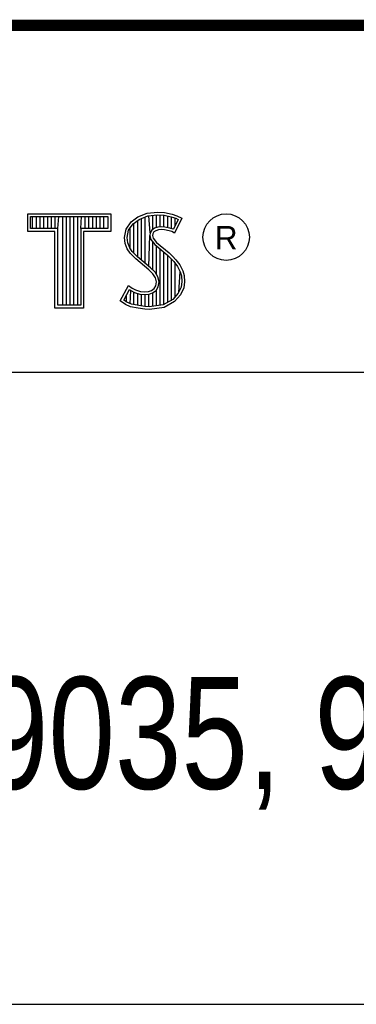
# Model space of a CAD drawing. Header units: inches. Extents: x 0 to 34, y 0 to 22.
# Tile 126 of 133: x 30.458 to 31.061, y 1.25 to 3.01. Entities that reach past the tile are written whole.
import ezdxf

# ---------------------------------------------------------------- set-up
doc = ezdxf.new("R2010")
doc.units = ezdxf.units.IN
doc.header["$LTSCALE"] = 1.87
doc.header["$MEASUREMENT"] = 0
doc.layers.get('0').update_dxf_attribs({"linetype": 'CONTINUOUS'})
doc.layers.add('NOTE', color=7, linetype='CONTINUOUS')
doc.styles.get("Standard").update_dxf_attribs({"font": 'txt', "width": 0.8})
doc.styles.add('TEXTSTYLE_2', font='txt')

# ---------------------------------------------------------------- blocks, each defined once
blk = doc.blocks.new('*T26')
at = {"color": 2, "linetype": 'Continuous'}
for p, q in [((0, 0), (5.13, 0)), ((0, 0), (0, -1.75)), ((5.13, 0), (5.13, -1.75)), ((0, -1.75), (5.13, -1.75))]:
    blk.add_line(p, q, dxfattribs=at)
at = {"layer": 'NOTE', "color": 7, "linetype": 'Continuous', "insert": (2.565, -1.165), "char_height": 0.2, "width": 6.72, "attachment_point": 2, "line_spacing_factor": 0.9}
blk.add_mtext('cRIO-9035, 9036, 9038', dxfattribs=at)

msp = doc.modelspace()

# ---------------------------------------------------------------- linework, layer by layer
at = {"color": 2, "linetype": 'Continuous'}
for p, q in [((30.4728, 2.6631), (30.6211, 2.6631)), ((30.4728, 2.6317), (30.4728, 2.6631)), ((30.4776, 2.6583), (30.6162, 2.6583)), ((30.4776, 2.6366), (30.4776, 2.6583)), ((30.4815, 2.6366), (30.4815, 2.6583)), ((30.4882, 2.6366), (30.4882, 2.6583)), ((30.495, 2.6366), (30.495, 2.6583)), ((30.5017, 2.6366), (30.5017, 2.6583)), ((30.5084, 2.6366), (30.5084, 2.6583)), ((30.5151, 2.6366), (30.5151, 2.6583)), ((30.5218, 2.6366), (30.5218, 2.6583)), ((30.5263, 2.6366), (30.5285, 2.6583)), ((30.5352, 2.4996), (30.5352, 2.6583)), ((30.5419, 2.4996), (30.5419, 2.6583)), ((30.5486, 2.4996), (30.5486, 2.6583)), ((30.5554, 2.4996), (30.5554, 2.6583)), ((30.5621, 2.4996), (30.5621, 2.6583)), ((30.5676, 2.6366), (30.5688, 2.6583)), ((30.5755, 2.6366), (30.5755, 2.6583)), ((30.5822, 2.6366), (30.5822, 2.6583)), ((30.5889, 2.6366), (30.5889, 2.6583)), ((30.5956, 2.6366), (30.5956, 2.6583)), ((30.6023, 2.6366), (30.6023, 2.6583)), ((30.609, 2.6366), (30.609, 2.6583)), ((30.6162, 2.6583), (30.6162, 2.6366)), ((30.6211, 2.6631), (30.6211, 2.6317)), ((30.6577, 2.6488), (30.6695, 2.6575)), ((30.6695, 2.6575), (30.6863, 2.6642)), ((30.6719, 2.6532), (30.6875, 2.6594)), ((30.6829, 2.5748), (30.6829, 2.6576)), ((30.6863, 2.6642), (30.7049, 2.6662)), ((30.6875, 2.6594), (30.705, 2.6613)), ((30.6917, 2.629), (30.6896, 2.6596)), ((30.6963, 2.635), (30.6963, 2.6604)), ((30.703, 2.6384), (30.703, 2.6611)), ((30.7049, 2.6662), (30.7173, 2.6653)), ((30.705, 2.6613), (30.7166, 2.6605)), ((30.7097, 2.6396), (30.7097, 2.661)), ((30.7164, 2.6396), (30.7164, 2.6605)), ((30.7166, 2.6605), (30.7296, 2.6577)), ((30.7173, 2.6653), (30.7309, 2.6624)), ((30.7231, 2.6385), (30.7231, 2.6591)), ((30.7296, 2.6577), (30.7375, 2.655)), ((30.7299, 2.6368), (30.7299, 2.6576)), ((30.7309, 2.6624), (30.7393, 2.6595)), ((30.7393, 2.6595), (30.7486, 2.6552)), ((30.6487, 2.6355), (30.6577, 2.6488)), ((30.6533, 2.6336), (30.6612, 2.6454)), ((30.6612, 2.6454), (30.6719, 2.6532)), ((30.6627, 2.5927), (30.6627, 2.6465)), ((30.6695, 2.586), (30.6695, 2.6514)), ((30.6762, 2.5804), (30.6762, 2.6549)), ((30.7117, 2.6398), (30.7056, 2.6392)), ((30.7179, 2.6395), (30.7117, 2.6398)), ((30.742, 2.6529), (30.7333, 2.6355)), ((30.7486, 2.6552), (30.7353, 2.6286)), ((30.7366, 2.642), (30.7366, 2.6553)), ((30.7375, 2.655), (30.742, 2.6529)), ((30.5214, 2.6317), (30.4728, 2.6317)), ((30.5263, 2.6366), (30.4776, 2.6366)), ((30.5214, 2.4947), (30.5214, 2.6317)), ((30.5263, 2.4996), (30.5263, 2.6366)), ((30.6162, 2.6366), (30.5676, 2.6366)), ((30.5676, 2.6366), (30.5676, 2.4996)), ((30.6211, 2.6317), (30.5724, 2.6317)), ((30.5724, 2.6317), (30.5724, 2.4947)), ((30.6458, 2.621), (30.6487, 2.6355)), ((30.6507, 2.6208), (30.6533, 2.6336)), ((30.656, 2.5999), (30.656, 2.6377)), ((30.6896, 2.5692), (30.6912, 2.6242)), ((30.6917, 2.629), (30.6912, 2.6242)), ((30.6912, 2.6242), (30.6928, 2.6171)), ((30.6949, 2.634), (30.6917, 2.629)), ((30.6995, 2.6373), (30.6949, 2.634)), ((30.6965, 2.6274), (30.6962, 2.6245)), ((30.6962, 2.6245), (30.6973, 2.6193)), ((30.6985, 2.6306), (30.6965, 2.6274)), ((30.7017, 2.6329), (30.6985, 2.6306)), ((30.7056, 2.6392), (30.6995, 2.6373)), ((30.7066, 2.6344), (30.7017, 2.6329)), ((30.7118, 2.6349), (30.7066, 2.6344)), ((30.7173, 2.6346), (30.7118, 2.6349)), ((30.726, 2.6329), (30.7173, 2.6346)), ((30.7272, 2.6376), (30.7179, 2.6395)), ((30.7306, 2.6315), (30.726, 2.6329)), ((30.7327, 2.6359), (30.7272, 2.6376)), ((30.7353, 2.6286), (30.7306, 2.6315)), ((30.7333, 2.6355), (30.7327, 2.6359)), ((30.6469, 2.61), (30.6458, 2.621)), ((30.6507, 2.6002), (30.6469, 2.61)), ((30.6517, 2.6112), (30.6507, 2.6208)), ((30.6551, 2.6025), (30.6517, 2.6112)), ((30.6928, 2.6171), (30.6999, 2.6083)), ((30.6963, 2.563), (30.6963, 2.6128)), ((30.6973, 2.6193), (30.7034, 2.6118)), ((30.6999, 2.6083), (30.7224, 2.5896)), ((30.703, 2.5548), (30.703, 2.6058)), ((30.7034, 2.6118), (30.7257, 2.5932)), ((30.6559, 2.5927), (30.6507, 2.6002)), ((30.6597, 2.5958), (30.6551, 2.6025)), ((30.6661, 2.5825), (30.6559, 2.5927)), ((30.6637, 2.5918), (30.6597, 2.5958)), ((30.6694, 2.5861), (30.6637, 2.5918)), ((30.7097, 2.4997), (30.7097, 2.6002)), ((30.7164, 2.5006), (30.7164, 2.5946)), ((30.7224, 2.5896), (30.7283, 2.5837)), ((30.7231, 2.5049), (30.7231, 2.5889)), ((30.7257, 2.5932), (30.7318, 2.5872)), ((30.7318, 2.5872), (30.7379, 2.5808)), ((30.6892, 2.5631), (30.6661, 2.5825)), ((30.6925, 2.5667), (30.6694, 2.5861)), ((30.7283, 2.5837), (30.7342, 2.5776)), ((30.7299, 2.5074), (30.7299, 2.5821)), ((30.7342, 2.5776), (30.7407, 2.5692)), ((30.7366, 2.5148), (30.7366, 2.5745)), ((30.7379, 2.5808), (30.7448, 2.5718)), ((30.7407, 2.5692), (30.7455, 2.5596)), ((30.7448, 2.5718), (30.7501, 2.5614)), ((30.6968, 2.5556), (30.6892, 2.5631)), ((30.7006, 2.5587), (30.6925, 2.5667)), ((30.7011, 2.5487), (30.6968, 2.5556)), ((30.7056, 2.5506), (30.7006, 2.5587)), ((30.7433, 2.5222), (30.7455, 2.5596)), ((30.7455, 2.5596), (30.7478, 2.5521)), ((30.7478, 2.5521), (30.7486, 2.5419)), ((30.7501, 2.5614), (30.7527, 2.553)), ((30.7527, 2.553), (30.7535, 2.5417)), ((30.638, 2.5073), (30.653, 2.535)), ((30.653, 2.535), (30.6594, 2.5304)), ((30.6988, 2.5295), (30.7017, 2.5342)), ((30.7031, 2.5414), (30.7011, 2.5487)), ((30.7017, 2.5342), (30.7031, 2.5414)), ((30.7081, 2.5416), (30.7056, 2.5506)), ((30.7063, 2.5323), (30.7081, 2.5416)), ((30.7486, 2.5419), (30.7471, 2.5321)), ((30.7535, 2.5417), (30.7518, 2.5307)), ((30.6444, 2.5088), (30.6547, 2.5278)), ((30.6493, 2.5054), (30.6493, 2.518)), ((30.6547, 2.5278), (30.6569, 2.5262)), ((30.656, 2.5023), (30.6569, 2.5262)), ((30.6569, 2.5262), (30.6639, 2.5227)), ((30.6594, 2.5304), (30.6658, 2.5272)), ((30.6627, 2.5008), (30.6627, 2.5231)), ((30.6639, 2.5227), (30.6731, 2.5196)), ((30.6658, 2.5272), (30.6742, 2.5243)), ((30.6695, 2.4993), (30.6695, 2.5208)), ((30.6731, 2.5196), (30.6816, 2.5186)), ((30.6742, 2.5243), (30.6817, 2.5235)), ((30.6762, 2.4983), (30.6762, 2.5192)), ((30.6816, 2.5186), (30.6898, 2.5192)), ((30.6817, 2.5235), (30.6887, 2.524)), ((30.6829, 2.4973), (30.6829, 2.5184)), ((30.6887, 2.524), (30.6939, 2.5261)), ((30.6896, 2.497), (30.6896, 2.5192)), ((30.6898, 2.5192), (30.6962, 2.5217)), ((30.6939, 2.5261), (30.6988, 2.5295)), ((30.6962, 2.5217), (30.7024, 2.5261)), ((30.6963, 2.4979), (30.6963, 2.5218)), ((30.7024, 2.5261), (30.7063, 2.5323)), ((30.703, 2.4988), (30.703, 2.5266)), ((30.7421, 2.521), (30.7322, 2.51)), ((30.7463, 2.5183), (30.7353, 2.5061)), ((30.7471, 2.5321), (30.7421, 2.521)), ((30.7518, 2.5307), (30.7463, 2.5183)), ((30.5676, 2.4996), (30.5263, 2.4996)), ((30.6475, 2.5009), (30.638, 2.5073)), ((30.6498, 2.5052), (30.6444, 2.5088)), ((30.6568, 2.4971), (30.6475, 2.5009)), ((30.6582, 2.5018), (30.6498, 2.5052)), ((30.6713, 2.499), (30.6582, 2.5018)), ((30.6824, 2.4974), (30.6713, 2.499)), ((30.7152, 2.5004), (30.6902, 2.4971)), ((30.7322, 2.51), (30.7152, 2.5004)), ((30.7353, 2.5061), (30.7167, 2.4957)), ((30.5724, 2.4947), (30.5214, 2.4947)), ((30.6704, 2.4942), (30.6568, 2.4971)), ((30.682, 2.4925), (30.6704, 2.4942)), ((30.6904, 2.4922), (30.682, 2.4925)), ((30.6902, 2.4971), (30.6824, 2.4974)), ((30.7167, 2.4957), (30.6904, 2.4922)), ((28.7231, 2.38), (33.5, 2.38))]:
    msp.add_line(p, q, dxfattribs=at)
at = {"color": 7, "linetype": 'Continuous', "const_width": 0.02}
msp.add_lwpolyline([(25.58, 3), (33.5, 3)], dxfattribs=at)
at = {"color": 2, "linetype": 'Continuous'}
msp.add_circle((30.8277, 2.6214), 0.0416, dxfattribs=at)

# ---------------------------------------------------------------- block references
msp.add_blockref('*T26', (28.3793, 3.0003))

# ---------------------------------------------------------------- texts
at = {"color": 2, "linetype": 'Continuous', "insert": (30.8076, 2.6413), "char_height": 0.042, "width": 0.041979, "attachment_point": 1, "line_spacing_factor": 0.9, "style": 'TEXTSTYLE_2'}
msp.add_mtext('R', dxfattribs=at)

doc.saveas('drawing.dxf')
